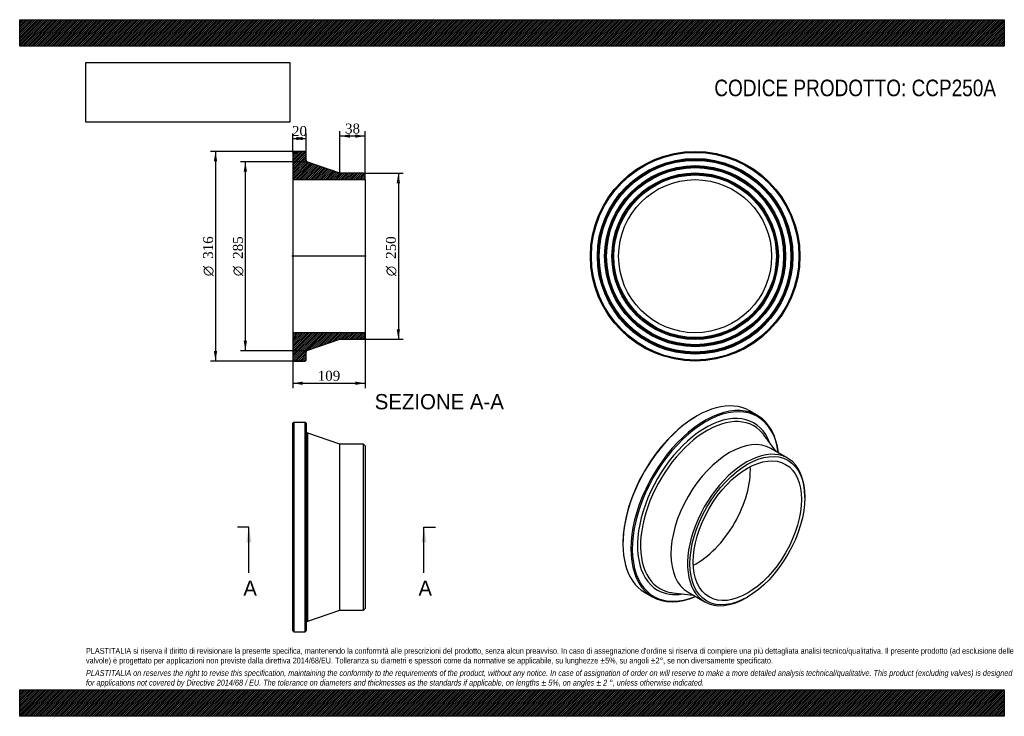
# Model space of a CAD drawing. Header units: millimetres. Extents: x 0 to 1485, y 0 to 1050.
import ezdxf
from ezdxf.enums import TextEntityAlignment as Align
from ezdxf.lldxf.tags import DXFTag

# ---------------------------------------------------------------- set-up
doc = ezdxf.new("R2010")
doc.units = ezdxf.units.MM
doc.header["$LTSCALE"] = 5
for name, color, linetype in [('CCP250A', 7, 'Continuous'), ('Default', 7, 'Continuous'), ('DV4_Default', 7, 'Continuous')]:
    doc.layers.add(name, color=color, linetype=linetype)
doc.styles.add('SEACAD_Solid_Edge_ANSI', font='seans.ttf')
doc.styles.add('SEACAD_Solid_Edge_ANSI1_Symbols', font='semeca1.ttf')
doc.styles.add('SEACAD_Times_New_Roman', font='times.ttf')
tags = doc.linetypes.add('CENTER2', pattern=[28.575, 19.05, -3.175, 3.175, -3.175]).pattern_tags.tags
tags[10:11] = [DXFTag(74, 4), DXFTag(75, 0), DXFTag(340, '0'), DXFTag(46, 0.0), DXFTag(50, 0.0), DXFTag(44, 0.0), DXFTag(45, 0.0)]
tags[8:9] = [DXFTag(74, 4), DXFTag(75, 0), DXFTag(340, '0'), DXFTag(46, 0.0), DXFTag(50, 0.0), DXFTag(44, 0.0), DXFTag(45, 0.0)]
tags[6:7] = [DXFTag(74, 4), DXFTag(75, 0), DXFTag(340, '0'), DXFTag(46, 0.0), DXFTag(50, 0.0), DXFTag(44, 0.0), DXFTag(45, 0.0)]
tags[4:5] = [DXFTag(74, 4), DXFTag(75, 0), DXFTag(340, '0'), DXFTag(46, 0.0), DXFTag(50, 0.0), DXFTag(44, 0.0), DXFTag(45, 0.0)]
doc.dimstyles.new('ANSImm', dxfattribs={"dimtxt": 15, "dimasz": 15, "dimexe": 7.5, "dimexo": 0, "dimgap": 3.75, "dimtad": 1, "dimdsep": 46, "dimtxsty": 'SEACAD_Times_New_Roman', "dimblk1": '_SE_FILLED', "dimblk2": '_SE_FILLED', "dimsah": 1, "dimcen": 7.5, "dimazin": 0, "dimtfac": 0.85, "dimtdec": 3, "dimtofl": 0, "dimtmove": 0, "dimatfit": 3, "dimfxl": 1, "dimarcsym": 0})
picture_1 = doc.add_image_def('image1.jpg', size_in_pixel=(4302, 1260))

# ---------------------------------------------------------------- blocks, each defined once
blk = doc.blocks.new('SE')
at = {"layer": 'CCP250A', "color": 7, "linetype": 'Continuous'}
for p, q in [((413.5, 443.1), (412, 441.6)), ((412, 128.6), (412, 441.6)), ((413.5, 443.1), (413.5, 127.1)), ((430.5, 443.1), (413.5, 443.1)), ((430.5, 127.1), (430.5, 443.1)), ((432, 441.6), (430.5, 443.1)), ((432, 441.6), (432, 128.6)), ((434.7, 143.6), (434.7, 426.7)), ((483, 410.1), (434.7, 426.7)), ((483, 160.1), (483, 410.1)), ((518.5, 410.1), (483, 410.1)), ((518.5, 160.1), (518.5, 410.1)), ((521, 407.6), (518.5, 410.1)), ((521, 407.6), (521, 162.6)), ((434.7, 143.6), (483, 160.1)), ((483, 160.1), (518.5, 160.1)), ((518.5, 160.1), (521, 162.6)), ((412, 128.6), (413.5, 127.1)), ((413.5, 127.1), (430.5, 127.1)), ((430.5, 127.1), (432, 128.6))]:
    blk.add_line(p, q, dxfattribs=at)
for centre, start, end in [((436, 430.5), 180, 251.061), ((436, 139.8), 108.939, 180)]:
    blk.add_arc(centre, 4, start, end, dxfattribs=at)
blk = doc.blocks.new('SE1')
at = {"layer": 'CCP250A', "color": 7, "linetype": 'Continuous'}
for p, q in [((1112.5, 453.6), (1100.5, 460.5)), ((1021.5, 452.7), (1020.4, 452.1)), ((1140.8, 399.1), (1122.3, 424.1)), ((1158.2, 389.1), (1133.1, 403.6)), ((1184.1, 329.8), (1184.1, 331.9)), ((909.8, 260.4), (909.8, 259.2)), ((942.5, 186.9), (954.5, 179.9)), ((985, 186.2), (1015.8, 182.6)), ((1008.1, 187.1), (1033.2, 172.6)), ((1095.7, 178.8), (1097.5, 179.8))]:
    blk.add_line(p, q, dxfattribs=at)
for centre, major_axis, start_param, end_param in [((1021.5, 323.7), (79, 136.8), 0, 3.141593), ((1033.5, 316.8), (-79, -136.8), 2.483466, 6.283185), ((1034.6, 316.2), (78.2, 135.5), 0, 3.787221), ((1020.4, 324.3), (-78.3, -135.5), 3.926991, 5.497787), ((1034.6, 316.2), (-72.7, -125.9), 2.697939, 6.283185), ((1036.5, 315), (-70.8, -122.6), 2.944637, 6.283185), ((1034.6, 316.2), (78.2, 135.5), 5.637557, 6.283185), ((1070.6, 295.3), (-62.5, -108.3), 3.141593, 6.283185), ((1036.5, 315), (-70.8, -122.6), -3.386673, -3.338549), ((1095.7, 280.8), (-62.5, -108.3), 2.356194, 6.283185), ((1020.4, 324.3), (-57.7, -99.9), 0.731372, 2.410221), ((1033.5, 316.8), (-79, -136.8), 0, 0.658127), ((1034.6, 316.2), (-72.7, -125.9), 0, 0.443654), ((1036.5, 315), (-70.8, -122.6), 0, 0.195281), ((1036.5, 315), (-70.8, -122.6), 0.195281, 0.245081), ((1095.7, 280.8), (-62.5, -108.3), 0, 0.785398)]:
    blk.add_ellipse(centre, major_axis=major_axis, ratio=0.57735, start_param=start_param, end_param=end_param, dxfattribs=at)
for major_axis in [(61.2, 106.1), (-57.7, -99.9)]:
    blk.add_ellipse((1097.5, 279.8), major_axis=major_axis, ratio=0.57735, dxfattribs=at)
blk = doc.blocks.new('SE2')
at = {"layer": 'CCP250A', "color": 7, "linetype": 'Continuous'}
for radius in [158, 156.5, 147.5, 146, 144.5, 136.5, 135, 133.5, 125.5, 124, 122.5, 115.4]:
    blk.add_circle((1018.7, 693.5), radius, dxfattribs=at)
blk = doc.blocks.new('SE4')
at = {"color": 7, "linetype": 'Continuous', "style": 'SEACAD_Solid_Edge_ANSI'}
blk.add_text('A', height=23, dxfattribs=at).set_placement((337.3, 204.6), align=Align.TOP_LEFT)
blk = doc.blocks.new('SE5')
at = {"color": 7, "linetype": 'Continuous', "style": 'SEACAD_Solid_Edge_ANSI'}
blk.add_text('A', height=23, dxfattribs=at).set_placement((601.4, 204.6), align=Align.TOP_LEFT)
blk = doc.blocks.new('SEANNOT_GROUP')
at = {"linetype": 'Continuous'}
blk.add_hatch(color=7, dxfattribs=at).paths.add_polyline_path([(349.5, 262.1), (345.6, 285.1), (341.8, 262.1)])
at = {"color": 7, "linetype": 'Continuous'}
blk.add_lwpolyline([(345.6, 216.1), (345.6, 285.1)], dxfattribs=at)
blk = doc.blocks.new('SEANNOT_GROUP1')
at = {"linetype": 'Continuous'}
blk.add_hatch(color=7, dxfattribs=at).paths.add_polyline_path([(613.5, 262.1), (609.7, 285.1), (605.9, 262.1)])
at = {"color": 7, "linetype": 'Continuous'}
blk.add_lwpolyline([(609.7, 216.1), (609.7, 285.1)], dxfattribs=at)
blk = doc.blocks.new('SE3')
at = {"layer": 'Default', "color": 7, "linetype": 'CENTER2'}
for p, q in [((345.6, 285.1), (328.4, 285.1)), ((609.7, 285.1), (627, 285.1))]:
    blk.add_line(p, q, dxfattribs=at)
at = {"layer": 'Default', "color": 7, "linetype": 'CENTER2', "const_width": 0.0001}
blk.add_lwpolyline([(345.6, 285.1), (609.7, 285.1)], dxfattribs=at)
at = {"layer": 'Default'}
for name in ['SEANNOT_GROUP', 'SEANNOT_GROUP1', 'SE4', 'SE5']:
    blk.add_blockref(name, (0, 0), dxfattribs=at)
blk = doc.blocks.new('SE6')
at = {"layer": 'CCP250A', "linetype": 'Continuous'}
h = blk.add_hatch(dxfattribs=at)
h.set_pattern_fill('LINE', scale=0.62992, angle=45, style=0)
edge = h.paths.add_edge_path()
edge.add_line((518.5, 818.5), (483, 818.5))
edge.add_line((483, 818.5), (434.7, 835.1))
edge.add_arc((436, 838.9), 4, 180, 251.061, ccw=False)
edge.add_line((432, 838.9), (432, 850))
edge.add_line((432, 850), (430.5, 851.5))
edge.add_line((430.5, 851.5), (413.5, 851.5))
edge.add_line((413.5, 851.5), (412, 850))
edge.add_line((412, 850), (412, 841))
edge.add_line((412, 841), (413.1, 839.5))
edge.add_line((413.1, 839.5), (412, 838))
edge.add_line((412, 838), (412, 830))
edge.add_line((412, 830), (413.1, 828.5))
edge.add_line((413.1, 828.5), (412, 827))
edge.add_line((412, 827), (412, 819))
edge.add_line((412, 819), (413.1, 817.5))
edge.add_line((413.1, 817.5), (412, 816))
edge.add_line((412, 816), (412, 808.9))
edge.add_line((412, 808.9), (521, 808.9))
edge.add_line((521, 808.9), (521, 816))
edge.add_line((521, 816), (518.5, 818.5))
h = blk.add_hatch(dxfattribs=at)
h.set_pattern_fill('LINE', scale=0.62992, angle=45, style=0)
edge = h.paths.add_edge_path()
edge.add_line((521, 571), (521, 578.1))
edge.add_line((521, 578.1), (412, 578.1))
edge.add_line((412, 578.1), (412, 571))
edge.add_line((412, 571), (413.1, 569.5))
edge.add_line((413.1, 569.5), (412, 568))
edge.add_line((412, 568), (412, 560))
edge.add_line((412, 560), (413.1, 558.5))
edge.add_line((413.1, 558.5), (412, 557))
edge.add_line((412, 557), (412, 549))
edge.add_line((412, 549), (413.1, 547.5))
edge.add_line((413.1, 547.5), (412, 546))
edge.add_line((412, 546), (412, 537))
edge.add_line((412, 537), (413.5, 535.5))
edge.add_line((413.5, 535.5), (430.5, 535.5))
edge.add_line((430.5, 535.5), (432, 537))
edge.add_line((432, 537), (432, 548.2))
edge.add_arc((436, 548.2), 4, 108.939, 180, ccw=False)
edge.add_line((434.7, 552), (483, 568.5))
edge.add_line((483, 568.5), (518.5, 568.5))
edge.add_line((518.5, 568.5), (521, 571))
at = {"layer": 'CCP250A', "color": 7, "linetype": 'Continuous'}
for p, q in [((412, 850), (413.5, 851.5)), ((412, 850), (412, 841)), ((430.5, 851.5), (413.5, 851.5)), ((430.5, 851.5), (432, 850)), ((432, 838.9), (432, 850)), ((412, 841), (412, 838)), ((412, 841), (413.1, 839.5)), ((413.1, 839.5), (412, 838)), ((412, 838), (412, 830)), ((483, 818.5), (434.7, 835.1)), ((412, 830), (412, 827)), ((412, 830), (413.1, 828.5)), ((413.1, 828.5), (412, 827)), ((412, 827), (412, 819)), ((412, 819), (412, 816)), ((412, 819), (413.1, 817.5)), ((413.1, 817.5), (412, 816)), ((518.5, 818.5), (483, 818.5)), ((518.5, 818.5), (521, 816)), ((412, 816), (412, 808.9)), ((412, 808.9), (412, 578.1)), ((412, 808.9), (521, 808.9)), ((521, 808.9), (521, 816)), ((521, 808.9), (521, 578.1)), ((521, 578.1), (412, 578.1)), ((412, 578.1), (412, 571)), ((412, 571), (412, 568)), ((412, 571), (413.1, 569.5)), ((413.1, 569.5), (412, 568)), ((412, 568), (412, 560)), ((434.7, 552), (483, 568.5)), ((483, 568.5), (518.5, 568.5)), ((521, 571), (518.5, 568.5)), ((521, 571), (521, 578.1)), ((412, 560), (412, 557)), ((412, 560), (413.1, 558.5)), ((413.1, 558.5), (412, 557)), ((412, 557), (412, 549)), ((412, 549), (412, 546)), ((412, 549), (413.1, 547.5)), ((413.1, 547.5), (412, 546)), ((412, 546), (412, 537)), ((413.5, 535.5), (412, 537)), ((413.5, 535.5), (430.5, 535.5)), ((432, 537), (430.5, 535.5)), ((432, 537), (432, 548.2))]:
    blk.add_line(p, q, dxfattribs=at)
for centre, start, end in [((436, 838.9), 180, 251.061), ((436, 548.2), 108.939, 180)]:
    blk.add_arc(centre, 4, start, end, dxfattribs=at)
at = {"layer": 'DV4_Default', "color": 7, "linetype": 'CENTER2'}
for p, q in [((432, 838.9), (432, 836)), ((432, 836), (434.7, 835.1)), ((522.8, 693.5), (410.3, 693.5)), ((434.7, 552), (432, 551)), ((432, 548.2), (432, 551))]:
    blk.add_line(p, q, dxfattribs=at)
blk = doc.blocks.new('DMBLK49')
at = {"layer": 'Default', "linetype": 'Continuous'}
for points in [[(427, 873.5), (412, 871), (427, 868.5)], [(417, 873.5), (417, 868.5), (432, 871)]]:
    blk.add_hatch(color=7, dxfattribs=at).paths.add_polyline_path(points)
at = {"layer": 'Default', "color": 7, "linetype": 'Continuous'}
for p, q in [((412, 850), (412, 878.5)), ((432, 850), (432, 878.5)), ((412, 871), (432, 871))]:
    blk.add_line(p, q, dxfattribs=at)
at = {"layer": 'Default', "color": 7, "linetype": 'Continuous', "style": 'SEACAD_Times_New_Roman'}
blk.add_text('20', height=15, dxfattribs=at).set_placement((410.7, 889.7), align=Align.TOP_LEFT)
blk = doc.blocks.new('_SE_FILLED')
at = {"color": 0}
blk.add_line((0, 0), (-1, 0), dxfattribs=at)
blk.add_solid([(0, 0), (-1, -0.1665), (-1, 0.1665), (0, 0)], dxfattribs=at)
blk = doc.blocks.new('GDimGGroup')
at = {"layer": 'Default', "linetype": 'Continuous'}
for points in [[(292.8, 836.5), (297.8, 836.5), (295.3, 851.5)], [(292.8, 550.5), (295.3, 535.5), (297.8, 550.5)]]:
    blk.add_hatch(color=7, dxfattribs=at).paths.add_polyline_path(points)
at = {"layer": 'Default', "color": 7, "linetype": 'Continuous'}
for p, q in [((422, 851.5), (287.8, 851.5)), ((295.3, 851.5), (295.3, 535.5)), ((422, 535.5), (287.8, 535.5))]:
    blk.add_line(p, q, dxfattribs=at)
for s, style, p in [('316', 'SEACAD_Times_New_Roman', (276.6, 689.5)), ('O', 'SEACAD_Solid_Edge_ANSI1_Symbols', (276.6, 663.4))]:
    blk.add_text(s, height=15, rotation=90, dxfattribs=dict(at, style=style)).set_placement(p, align=Align.TOP_LEFT)
blk = doc.blocks.new('GDimGGroup1')
at = {"layer": 'Default', "linetype": 'Continuous'}
for points in [[(337.8, 821), (342.8, 821), (340.3, 836)], [(337.8, 566), (340.3, 551), (342.8, 566)]]:
    blk.add_hatch(color=7, dxfattribs=at).paths.add_polyline_path(points)
at = {"layer": 'Default', "color": 7, "linetype": 'Continuous'}
for p, q in [((432, 836), (332.8, 836)), ((340.3, 836), (340.3, 551)), ((432, 551), (332.8, 551))]:
    blk.add_line(p, q, dxfattribs=at)
for s, style, p in [('285', 'SEACAD_Times_New_Roman', (321.6, 689.5)), ('O', 'SEACAD_Solid_Edge_ANSI1_Symbols', (321.6, 663.4))]:
    blk.add_text(s, height=15, rotation=90, dxfattribs=dict(at, style=style)).set_placement(p, align=Align.TOP_LEFT)
blk = doc.blocks.new('GDimGGroup2')
at = {"layer": 'Default', "linetype": 'Continuous'}
for points in [[(573.6, 803.5), (571.1, 818.5), (568.6, 803.5)], [(573.6, 583.5), (568.6, 583.5), (571.1, 568.5)]]:
    blk.add_hatch(color=7, dxfattribs=at).paths.add_polyline_path(points)
at = {"layer": 'Default', "color": 7, "linetype": 'Continuous'}
for p, q in [((518.5, 818.5), (578.6, 818.5)), ((571.1, 818.5), (571.1, 568.5)), ((518.5, 568.5), (578.6, 568.5))]:
    blk.add_line(p, q, dxfattribs=at)
for s, style, p in [('250', 'SEACAD_Times_New_Roman', (552.4, 689.5)), ('O', 'SEACAD_Solid_Edge_ANSI1_Symbols', (552.4, 663.4))]:
    blk.add_text(s, height=15, rotation=90, dxfattribs=dict(at, style=style)).set_placement(p, align=Align.TOP_LEFT)
blk = doc.blocks.new('DMBLK50')
at = {"layer": 'Default', "linetype": 'Continuous'}
for points in [[(498, 877.1), (483, 874.6), (498, 872.1)], [(506, 877.1), (506, 872.1), (521, 874.6)]]:
    blk.add_hatch(color=7, dxfattribs=at).paths.add_polyline_path(points)
at = {"layer": 'Default', "color": 7, "linetype": 'Continuous'}
for p, q in [((483, 818.5), (483, 882.1)), ((521, 808.9), (521, 882.1)), ((521, 874.6), (483, 874.6))]:
    blk.add_line(p, q, dxfattribs=at)
at = {"layer": 'Default', "color": 7, "linetype": 'Continuous', "style": 'SEACAD_Times_New_Roman'}
blk.add_text('38', height=15, dxfattribs=at).set_placement((490.7, 893.4), align=Align.TOP_LEFT)
blk = doc.blocks.new('DMBLK51')
at = {"layer": 'Default', "linetype": 'Continuous'}
for points in [[(427, 499.5), (427, 504.5), (412, 502)], [(506, 499.5), (521, 502), (506, 504.5)]]:
    blk.add_hatch(color=7, dxfattribs=at).paths.add_polyline_path(points)
at = {"layer": 'Default', "color": 7, "linetype": 'Continuous'}
for p, q in [((412, 578.1), (412, 494.5)), ((521, 578.1), (521, 494.5)), ((412, 502), (521, 502))]:
    blk.add_line(p, q, dxfattribs=at)
at = {"layer": 'Default', "color": 7, "linetype": 'Continuous', "style": 'SEACAD_Times_New_Roman'}
blk.add_text('109', height=15, dxfattribs=at).set_placement((449.5, 520.8), align=Align.TOP_LEFT)

msp = doc.modelspace()

# ---------------------------------------------------------------- hatches: boundary and pattern name
at = {"layer": 'Default', "linetype": 'Continuous'}
h = msp.add_hatch(dxfattribs=at)
h.set_pattern_fill('LINE', scale=0.629921, angle=45, style=0)
h.paths.add_polyline_path([(1485, 1010), (1485, 1050), (0, 1050), (0, 1010)])
for points in [[(1485, 1010), (1485, 1050), (0, 1050), (0, 1010)], [(1485, 0), (1485, 40), (0, 40), (0, 0)]]:
    msp.add_hatch(color=7, dxfattribs=at).paths.add_polyline_path(points)
h = msp.add_hatch(dxfattribs=at)
h.set_pattern_fill('LINE', scale=0.629921, angle=45, style=0)
h.paths.add_polyline_path([(1485, 0), (1485, 40), (0, 40), (0, 0)])

# ---------------------------------------------------------------- linework, layer by layer
at = {"layer": 'Default', "color": 7, "linetype": 'Continuous'}
for p, q in [((0, 1050), (1485, 1050)), ((0, 1010), (0, 1050)), ((1485, 1050), (1485, 1010)), ((1485, 1010), (0, 1010)), ((0, 40), (1485, 40)), ((0, 0), (0, 40)), ((1485, 40), (1485, 0)), ((1485, 0), (0, 0))]:
    msp.add_line(p, q, dxfattribs=at)

# ---------------------------------------------------------------- block references
at = {"layer": 'Default'}
for name in ['GDimGGroup', 'SE6', 'SE2', 'GDimGGroup1', 'GDimGGroup2', 'SE1', 'SE', 'SE3']:
    msp.add_blockref(name, (0, 0), dxfattribs=at)

# ---------------------------------------------------------------- texts
at = {"layer": 'Default', "color": 7, "linetype": 'Continuous', "style": 'SEACAD_Solid_Edge_ANSI'}
msp.add_text('SEZIONE A-A', height=23, dxfattribs=at).set_placement((535.455, 485.732), align=Align.TOP_LEFT)
at = {"layer": 'Default', "attachment_point": 1}
for s, insert, char_height, width in [('{\\fArial Narrow|b0||i0||c0|p34;\\C7;\\H25.;\\W1.;CODICE PRODOTTO: CCP250A}', (1047.639, 959.671), 25, 425.80687), ("{\\fArial Narrow|b0||i0||c0|p34;\\C7;\\H8.75;\\W1.;PLASTITALIA si riserva il diritto di revisionare la presente specifica, mantenendo la conformità alle prescrizioni del prodotto, senza alcun preavviso. In caso di assegnazione d'ordine si riserva di compiere una più dettagliata analisi tecnico/qualitativa. Il presente prodotto (ad esclusione delle \\P}{\\fArial Narrow|b0||i0||c0|p34;\\C7;\\H8.75;\\W1.;valvole) è progettato per applicazioni non previste dalla direttiva 2014/68/EU. Tolleranza su diametri e spessori come da normative se applicabile, su lunghezze ±5%, su angoli ±2°, se non diversamente specificato.\\P}{\\fArial Narrow|b0||i0||c0|p34;\\C7;\\H2.5;\\W1.;   \\P}{\\fArial Narrow|b0||i1||c0|p34;\\C7;\\H8.75;\\W1.;PLASTITALIA on reserves the right to revise this specification, maintaining the conformity to the requirements of the product, without any notice. In case of assignation of order on will reserve to make a more detailed analysis technical/qualitative. This product (excluding valves) is designed \\P}{\\fArial Narrow|b0||i1||c0|p34;\\C7;\\H8.75;\\W1.;for applications not covered by Directive 2014/68 / EU. The tolerance on diameters and thicknesses as the standards if applicable, on lengths ± 5%, on angles ± 2 °, unless otherwise indicated.\\P}", (100, 103.012), 8.75, 1285)]:
    msp.add_mtext(s, dxfattribs=dict(at, insert=insert, char_height=char_height, width=width))

# ---------------------------------------------------------------- dimensions: what is measured, and where the dimension line sits
at = {"layer": 'Default', "color": 7, "linetype": 'Continuous'}
dim = msp.add_linear_dim(base=(483.034, 874.616), p1=(521.034, 808.926), p2=(483.034, 818.526), text='\\A1;<>', dimstyle='ANSImm', dxfattribs=at)
dim.commit()
dim.dimension.update_dxf_attribs({"geometry": 'DMBLK50', "text_midpoint": (502.034, 874.616), "dimtype": 160})
for base, p1, p2, angle, picture, middle in [((412.034, 870.954), (412.034, 850.026), (432.034, 850.026), 0, 'DMBLK49', (422.034, 870.954)), ((412.034, 502.017), (412.034, 578.126), (521.034, 578.126), 360, 'DMBLK51', (466.534, 502.017))]:
    dim = msp.add_linear_dim(base=base, p1=p1, p2=p2, angle=angle, text='\\A1;<>', dimstyle='ANSImm', dxfattribs=at)
    dim.commit()
    dim.dimension.update_dxf_attribs({"geometry": picture, "text_midpoint": middle, "dimtype": 161})

# ---------------------------------------------------------------- pictures from other files: only their frames are drawn
image = msp.add_image(picture_1, insert=(100, 895.516), size_in_units=(307.286, 90))
image.dxf.flags = 7

doc.saveas('drawing.dxf')
